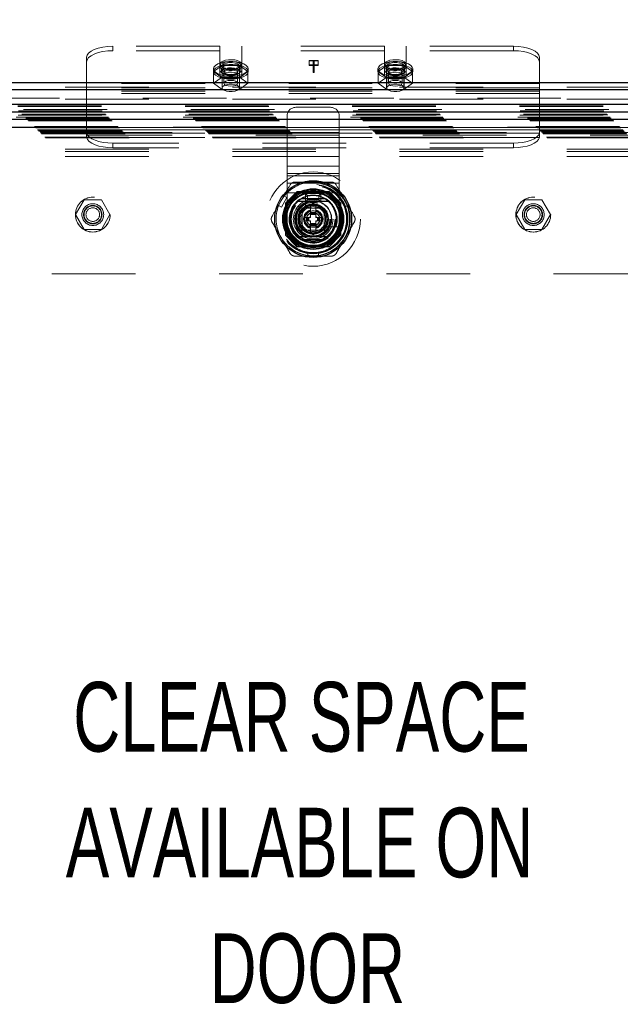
# Model space of a CAD drawing. Header units: inches. Extents: x 0.2 to 10.8, y 0.2 to 8.2.
# Tile 53 of 98: x 3.337 to 4.055, y 4.015 to 5.193. Entities that reach past the tile are written whole.
import ezdxf

# ---------------------------------------------------------------- set-up
doc = ezdxf.new("R2010")
doc.units = ezdxf.units.IN
doc.header["$MEASUREMENT"] = 0
doc.linetypes.add('HIDDEN', pattern=[0.075, 0.05, -0.025])
doc.layers.add('DIMENSIONS', color=140, linetype='Continuous')
doc.layers.add('SLD-0', color=179, linetype='Continuous')
doc.styles.add('SLDTEXTSTYLE0', font='TXT', dxfattribs={"width": 0.7})
doc.dimstyles.new('SLDDIMSTYLE0', dxfattribs={"dimtxt": 0.084961, "dimasz": 0.13, "dimexe": 0, "dimexo": 0.0625, "dimgap": 0.02124, "dimtad": 0, "dimtih": 1, "dimtoh": 1, "dimlfac": 12, "dimrnd": 1e-09, "dimzin": 12, "dimdsep": 46, "dimtxsty": 'SLDTEXTSTYLE0', "dimsah": 1, "dimcen": 0.09, "dimadec": 0, "dimazin": 3, "dimtfac": 1, "dimtofl": 0, "dimtmove": 0, "dimatfit": 3, "dimfxl": 0, "dimfrac": 2, "dimtolj": 1, "dimtzin": 12, "dimarcsym": 0})

# ---------------------------------------------------------------- blocks, each defined once
blk = doc.blocks.new('SW_NOTE_0')
at = {"layer": 'DIMENSIONS', "color": 0, "attachment_point": 2, "style": 'SLDTEXTSTYLE0'}
for s, insert, char_height in [('CLEAR SPACE', (0.3711, 0.1074), 0.083333), ('AVAILABLE ON', (0.3688, -0.0431), 0.083333), ('DOOR', (0.3781, -0.1935), 0.08333)]:
    blk.add_mtext(s, dxfattribs=dict(at, insert=insert, char_height=char_height))
blk = doc.blocks.new('_D')
at = {"layer": 'DIMENSIONS'}
for p, q in [((2.9304, 4.8851), (2.9304, 5.9403)), ((4.4449, 4.8851), (4.4449, 5.9403)), ((2.9304, 5.8153), (3.4413, 5.8153)), ((3.5565, 5.8153), (3.5279, 5.8153)), ((3.5279, 5.8153), (3.5279, 5.6803)), ((3.8796, 5.8153), (3.9081, 5.8153)), ((3.9081, 5.8153), (3.9081, 5.6803)), ((4.4449, 5.8153), (3.9947, 5.8153)), ((3.5279, 5.6803), (3.5565, 5.6803)), ((3.9081, 5.6803), (3.8796, 5.6803))]:
    blk.add_line(p, q, dxfattribs=at)
for points in [[(2.9304, 5.8153), (3.0604, 5.7953), (3.0604, 5.8353)], [(4.4449, 5.8153), (4.3149, 5.8353), (4.3149, 5.7953)]]:
    blk.add_solid(points, dxfattribs=at)
at = {"layer": 'DIMENSIONS', "char_height": 0.08333, "attachment_point": 1, "style": 'SLDTEXTSTYLE0'}
for s, insert in [('18.17', (3.5565, 5.9417)), ('461.6', (3.5565, 5.7877))]:
    blk.add_mtext(s, dxfattribs=dict(at, insert=insert))

msp = doc.modelspace()

# ---------------------------------------------------------------- linework, layer by layer
at = {"layer": 'SLD-0', "linetype": 'HIDDEN', "lineweight": 18}
for p, q in [((3.5762309, 5.1613056), (3.4480851, 5.1613056)), ((3.4480851, 5.1558678), (3.4480851, 5.1613056)), ((3.5762309, 5.1326908), (3.5762309, 5.1613056)), ((3.6022726, 5.1326908), (3.6022726, 5.1613056)), ((3.7730642, 5.1613056), (3.6022726, 5.1613056)), ((3.7730642, 5.1326908), (3.7730642, 5.1613056)), ((3.7991059, 5.1326908), (3.7991059, 5.1613056)), ((3.9272517, 5.1613056), (3.7991059, 5.1613056)), ((3.9272517, 5.1613056), (3.9272517, 5.1558678)), ((3.5762309, 5.1558678), (3.4480851, 5.1558678)), ((3.7730642, 5.1558678), (3.6022726, 5.1558678)), ((3.9272517, 5.1558678), (3.7991059, 5.1558678)), ((3.4168351, 5.1168603), (3.4168351, 5.1480988)), ((3.5790038, 5.1384056), (3.5687558, 5.1309042)), ((3.5788351, 5.1373805), (3.5788351, 5.1114186)), ((3.5994997, 5.1384056), (3.5790038, 5.1384056)), ((3.5790038, 5.1384056), (3.5790038, 5.1244334)), ((3.6097477, 5.1309042), (3.5994997, 5.1384056)), ((3.5994997, 5.1384056), (3.5994997, 5.1244334)), ((3.5996684, 5.1114186), (3.5996684, 5.1373805)), ((3.6830266, 5.1442954), (3.6937409, 5.1442954)), ((3.6830266, 5.1436563), (3.6830266, 5.1442954)), ((3.6875954, 5.1436563), (3.6830266, 5.1436563)), ((3.6830266, 5.1436563), (3.6830266, 5.1382184)), ((3.6937409, 5.1388575), (3.6830266, 5.1388575)), ((3.6830266, 5.1382184), (3.6875954, 5.1382184)), ((3.6875954, 5.1354908), (3.6875954, 5.1436563)), ((3.6890755, 5.1436563), (3.6890755, 5.1354908)), ((3.6937409, 5.1436563), (3.6890755, 5.1436563)), ((3.6890755, 5.1382184), (3.6937409, 5.1382184)), ((3.6937409, 5.1442954), (3.6937409, 5.1436563)), ((3.6937409, 5.1436563), (3.6937409, 5.1382184)), ((3.7758371, 5.1384056), (3.7655891, 5.1309042)), ((3.7756684, 5.1373805), (3.7756684, 5.1114186)), ((3.796333, 5.1384056), (3.7758371, 5.1384056)), ((3.7758371, 5.1384056), (3.7758371, 5.1244334)), ((3.806581, 5.1309042), (3.796333, 5.1384056)), ((3.796333, 5.1384056), (3.796333, 5.1244334)), ((3.7965017, 5.1114186), (3.7965017, 5.1373805)), ((3.9585017, 5.1168603), (3.9585017, 5.1480988)), ((3.5684184, 5.1343028), (3.5684184, 5.1309042)), ((3.5687558, 5.1309042), (3.5687558, 5.1169319)), ((3.5687558, 5.1309042), (3.5790038, 5.1234027)), ((3.5762309, 5.1326908), (3.5762309, 5.127253)), ((3.5782101, 5.1343028), (3.5782101, 5.1309042)), ((3.5810892, 5.1309042), (3.5810892, 5.1169319)), ((3.5974142, 5.1169319), (3.5974142, 5.1309042)), ((3.5994997, 5.1234027), (3.6097477, 5.1309042)), ((3.6002934, 5.1309042), (3.6002934, 5.1343028)), ((3.6022726, 5.1326908), (3.6022726, 5.127253)), ((3.6097477, 5.1309042), (3.6097477, 5.1169319)), ((3.6100851, 5.1309042), (3.6100851, 5.1343028)), ((3.6890755, 5.1354908), (3.6875954, 5.1354908)), ((3.6875954, 5.1354908), (3.6875954, 5.130053)), ((3.6875954, 5.130053), (3.6890755, 5.130053)), ((3.6890755, 5.1354908), (3.6890755, 5.130053)), ((3.7652517, 5.1343028), (3.7652517, 5.1309042)), ((3.7655891, 5.1309042), (3.7655891, 5.1169319)), ((3.7655891, 5.1309042), (3.7758371, 5.1234027)), ((3.7730642, 5.1326908), (3.7730642, 5.127253)), ((3.7750434, 5.1343028), (3.7750434, 5.1309042)), ((3.7779226, 5.1309042), (3.7779226, 5.1169319)), ((3.7942476, 5.1169319), (3.7942476, 5.1309042)), ((3.796333, 5.1234027), (3.806581, 5.1309042)), ((3.7971267, 5.1309042), (3.7971267, 5.1343028)), ((3.7991059, 5.1326908), (3.7991059, 5.127253)), ((3.806581, 5.1309042), (3.806581, 5.1169319)), ((3.8069184, 5.1309042), (3.8069184, 5.1343028)), ((3.9585017, 5.1168603), (3.4168351, 5.1168603)), ((3.4168351, 5.1048999), (3.4168351, 5.1168603)), ((3.5790038, 5.1244334), (3.5687558, 5.1169319)), ((3.5687558, 5.1169319), (3.5790038, 5.1094305)), ((3.5994997, 5.1244334), (3.5790038, 5.1244334)), ((3.5790038, 5.1234027), (3.5790038, 5.1094305)), ((3.5790038, 5.1234027), (3.5994997, 5.1234027)), ((3.6097477, 5.1169319), (3.5994997, 5.1244334)), ((3.5994997, 5.1234027), (3.5994997, 5.1094305)), ((3.5994997, 5.1094305), (3.6097477, 5.1169319)), ((3.7758371, 5.1244334), (3.7655891, 5.1169319)), ((3.7655891, 5.1169319), (3.7758371, 5.1094305)), ((3.796333, 5.1244334), (3.7758371, 5.1244334)), ((3.7758371, 5.1234027), (3.7758371, 5.1094305)), ((3.7758371, 5.1234027), (3.796333, 5.1234027)), ((3.806581, 5.1169319), (3.796333, 5.1244334)), ((3.796333, 5.1234027), (3.796333, 5.1094305)), ((3.796333, 5.1094305), (3.806581, 5.1169319)), ((3.9585017, 5.1048999), (3.9585017, 5.1168603)), ((2.7911684, 5.1123057), (4.5841684, 5.1123057)), ((2.7911684, 5.1095868), (4.5841684, 5.1095868)), ((3.9585017, 5.1114224), (3.4168351, 5.1114224)), ((3.9585017, 5.1074356), (3.4168351, 5.1074356)), ((3.9585017, 5.1048999), (3.4168351, 5.1048999)), ((3.4168351, 5.0613972), (3.4168351, 5.1048999)), ((3.5790038, 5.1094305), (3.5994997, 5.1094305)), ((3.7758371, 5.1094305), (3.796333, 5.1094305)), ((3.9585017, 5.0613972), (3.9585017, 5.1048999)), ((2.734496, 5.0901425), (4.6408002, 5.0901425)), ((4.5841684, 5.0990783), (2.7911684, 5.0990783)), ((2.7911684, 5.0981456), (4.5841684, 5.0981456)), ((4.6414938, 5.0856845), (2.7338024, 5.0856845)), ((2.7346029, 5.0890093), (4.6406933, 5.0890093)), ((2.7354953, 5.0839406), (4.6398008, 5.0839406)), ((4.638817, 5.0829511), (2.7364641, 5.0829511)), ((2.739245, 5.0801909), (4.6360511, 5.0801909)), ((2.740059, 5.0793769), (4.6352372, 5.0793769)), ((2.7402087, 5.0792273), (4.6350875, 5.0792273)), ((4.6348559, 5.0789998), (2.7404524, 5.0789998)), ((3.7086159, 5.0882), (3.6669492, 5.0882)), ((2.7428093, 5.0766239), (4.6324916, 5.0766239)), ((4.6324093, 5.0766), (2.7428869, 5.0766)), ((2.7430424, 5.0763935), (4.6322537, 5.0763935)), ((2.7442285, 5.075225), (4.6310673, 5.075225)), ((2.7453614, 5.0740745), (4.6299347, 5.0740745)), ((4.6294641, 5.0736456), (2.745832, 5.0736456)), ((2.7466638, 5.0727722), (4.6286324, 5.0727722)), ((2.7473945, 5.0720414), (4.6279016, 5.0720414)), ((3.6565325, 5.0295207), (3.6565325, 5.0777833)), ((3.7190325, 5.0295207), (3.7190325, 5.0777833)), ((2.7542784, 5.0651575), (4.6210177, 5.0651575)), ((2.7551118, 5.0643242), (4.6201844, 5.0643242)), ((4.6201555, 5.0643301), (2.7551326, 5.0643301)), ((4.6199956, 5.0641651), (2.755279, 5.0641651)), ((2.7555284, 5.0639075), (4.6197677, 5.0639075)), ((2.7555284, 5.0639075), (4.6197677, 5.0639075)), ((2.7559451, 5.0634909), (4.6193511, 5.0634909)), ((2.7559472, 5.0634778), (4.6193594, 5.0634778)), ((2.7582368, 5.0611992), (4.6170594, 5.0611992)), ((2.7582368, 5.0611992), (4.6170594, 5.0611992)), ((2.7584777, 5.0609582), (4.6168184, 5.0609582)), ((2.7594069, 5.060029), (4.6158892, 5.060029)), ((2.7596951, 5.0597409), (4.6156011, 5.0597409)), ((2.7610446, 5.0583709), (4.6142722, 5.0583709)), ((2.7610859, 5.0583273), (4.6141998, 5.0583273)), ((2.7620249, 5.057411), (4.6132712, 5.057411)), ((2.762798, 5.056638), (4.6124982, 5.056638)), ((2.8191342, 5.06401), (4.5562176, 5.06401)), ((2.8191342, 5.05801), (4.5562176, 5.05801)), ((2.8191342, 5.05501), (4.5562176, 5.05501)), ((2.8191342, 5.05501), (4.5562176, 5.05501)), ((3.9585017, 5.0639329), (3.4168351, 5.0639329)), ((3.9585017, 5.0613972), (3.4168351, 5.0613972)), ((3.4168351, 5.0598387), (3.4168351, 5.0613972)), ((3.4168351, 5.0534075), (3.4168351, 5.0598387)), ((3.9583948, 5.0574104), (3.416942, 5.0574104)), ((3.9585017, 5.0598387), (3.9585017, 5.0613972)), ((3.9585017, 5.0598387), (3.9585017, 5.0534075)), ((2.7668884, 5.0525475), (4.6084077, 5.0525475)), ((2.76759, 5.0518139), (4.6076887, 5.0518139)), ((3.9583948, 5.0519725), (3.416942, 5.0519725)), ((3.4480851, 5.0452953), (3.4480851, 5.0398575)), ((3.9272517, 5.0452953), (3.4480851, 5.0452953)), ((3.9272517, 5.0398575), (3.9272517, 5.0452953)), ((2.7911684, 5.0383313), (4.5841684, 5.0383313)), ((2.7911684, 5.0383313), (4.5841684, 5.0383313)), ((2.7911684, 5.0353313), (4.5841684, 5.0353313)), ((3.9272517, 5.0398575), (3.4480851, 5.0398575)), ((2.7911684, 5.0293313), (4.5841684, 5.0293313)), ((3.7190325, 5.0295207), (3.6565325, 5.0295207)), ((3.6565325, 5.0179325), (3.6565325, 5.0295207)), ((3.7190325, 5.0295207), (3.6565325, 5.0295207)), ((3.7190325, 5.0179325), (3.7190325, 5.0295207)), ((3.7190325, 5.0179325), (3.6565325, 5.0179325)), ((3.6565325, 5.0088764), (3.6565325, 5.0179325)), ((3.7190325, 5.0088764), (3.6565325, 5.0088764)), ((3.6565325, 4.9857), (3.6565325, 5.0088764)), ((3.7190325, 5.0088764), (3.7190325, 5.0179325)), ((3.7190325, 4.9857), (3.7190325, 5.0088764)), ((3.7190325, 5.0063443), (3.6565325, 5.0063443)), ((3.7190325, 4.9972882), (3.6565325, 4.9972882)), ((3.6683845, 4.98726), (3.6546759, 4.9735514)), ((3.7190325, 4.9857), (3.6565325, 4.9857)), ((3.6565325, 4.95445), (3.6565325, 4.9857)), ((3.7190325, 4.9857), (3.6565325, 4.9857)), ((3.6685345, 4.98741), (3.6683845, 4.98726)), ((3.706884, 4.98726), (3.6683845, 4.98726)), ((3.7070339, 4.98741), (3.6685345, 4.98741)), ((3.7028189, 4.98726), (3.6727495, 4.98726)), ((3.6786159, 4.975075), (3.6786159, 4.985075)), ((3.6811159, 4.982575), (3.6786159, 4.985075)), ((3.6786159, 4.985075), (3.6969492, 4.985075)), ((3.6944492, 4.982575), (3.6969492, 4.985075)), ((3.6969492, 4.985075), (3.6969492, 4.975075)), ((3.7205926, 4.9735514), (3.706884, 4.98726)), ((3.7207425, 4.9737014), (3.7070339, 4.98741)), ((3.7190325, 4.95445), (3.7190325, 4.9857)), ((3.4139418, 4.9775517), (3.4036939, 4.9598017)), ((3.4344378, 4.9775517), (3.4139418, 4.9775517)), ((3.4446857, 4.9598017), (3.4344378, 4.9775517)), ((3.6527076, 4.9822799), (3.6461459, 4.9709147)), ((3.6498388, 4.9687827), (3.6564004, 4.9801478)), ((3.6564004, 4.9801478), (3.6527076, 4.9822799)), ((3.6546759, 4.9735514), (3.6546759, 4.935052)), ((3.6548258, 4.9737014), (3.6548258, 4.9352019)), ((3.67138, 4.9639226), (3.6877842, 4.9733936)), ((3.6785978, 4.9816495), (3.6785978, 4.9680424)), ((3.6811159, 4.977575), (3.6786159, 4.975075)), ((3.6969492, 4.975075), (3.6786159, 4.975075)), ((3.6811159, 4.977575), (3.6811159, 4.982575)), ((3.6811159, 4.982575), (3.6944492, 4.982575)), ((3.6944492, 4.977575), (3.6811159, 4.977575)), ((3.6877842, 4.9733936), (3.7041884, 4.9639226)), ((3.6944492, 4.982575), (3.6944492, 4.977575)), ((3.6944492, 4.977575), (3.6969492, 4.975075)), ((3.7228608, 4.9822799), (3.7191679, 4.9801478)), ((3.7191679, 4.9801478), (3.7257296, 4.9687827)), ((3.7205926, 4.935052), (3.7205926, 4.9735514)), ((3.7207425, 4.9352019), (3.7207425, 4.9737014)), ((3.7228608, 4.9822799), (3.7294224, 4.9709147)), ((3.9408584, 4.9775517), (3.9306104, 4.9598017)), ((3.9613543, 4.9775517), (3.9408584, 4.9775517)), ((3.9716023, 4.9598017), (3.9613543, 4.9775517)), ((3.6498388, 4.9687827), (3.6461459, 4.9709147)), ((3.6549758, 4.9694863), (3.6549758, 4.9394169)), ((3.67138, 4.9449807), (3.67138, 4.9639226)), ((3.7009075, 4.967575), (3.6746575, 4.967575)), ((3.6746575, 4.967575), (3.6746575, 4.941325)), ((3.6746608, 4.9640183), (3.6746608, 4.944885)), ((3.6973508, 4.967575), (3.6782176, 4.967575)), ((3.6845033, 4.9714994), (3.6843481, 4.9714098)), ((3.6845033, 4.9714994), (3.6845033, 4.9624897)), ((3.6845033, 4.9624897), (3.691065, 4.9624897)), ((3.6845033, 4.9624897), (3.6845033, 4.9618335)), ((3.6845033, 4.9618335), (3.691065, 4.9618335)), ((3.6845033, 4.9618335), (3.6845033, 4.9615452)), ((3.6845033, 4.9615452), (3.6845033, 4.9604814)), ((3.6845033, 4.9615452), (3.691065, 4.9615452)), ((3.6845033, 4.9604814), (3.6845033, 4.9597854)), ((3.6845033, 4.9604814), (3.691065, 4.9604814)), ((3.691065, 4.9714994), (3.691065, 4.9624897)), ((3.6912202, 4.9714098), (3.691065, 4.9714994)), ((3.691065, 4.9624897), (3.691065, 4.9618335)), ((3.691065, 4.9618335), (3.691065, 4.9615452)), ((3.691065, 4.9615452), (3.691065, 4.9604814)), ((3.691065, 4.9604814), (3.691065, 4.9597854)), ((3.7009075, 4.941325), (3.7009075, 4.967575)), ((3.7009075, 4.944885), (3.7009075, 4.9640183)), ((3.7041884, 4.9639226), (3.7041884, 4.9449807)), ((3.7205926, 4.9394169), (3.7205926, 4.9694863)), ((3.7294224, 4.9709147), (3.7257296, 4.9687827)), ((3.4036939, 4.9598017), (3.4139418, 4.9420517)), ((3.4344378, 4.9420517), (3.4446857, 4.9598017)), ((3.6779417, 4.9524831), (3.6779417, 4.9564201)), ((3.6779417, 4.9564201), (3.6797461, 4.9564201)), ((3.6779417, 4.9524831), (3.6797461, 4.9524831)), ((3.6797461, 4.9524831), (3.6797461, 4.9564201)), ((3.6797461, 4.9564201), (3.6804023, 4.9564201)), ((3.6797461, 4.9524831), (3.6804023, 4.9524831)), ((3.6804023, 4.9524831), (3.6804023, 4.9564201)), ((3.6804023, 4.9564201), (3.6806906, 4.9564201)), ((3.6804023, 4.9524831), (3.6806906, 4.9524831)), ((3.6806906, 4.9564201), (3.6817544, 4.9564201)), ((3.6806906, 4.9524831), (3.6806906, 4.9564201)), ((3.6806906, 4.9524831), (3.6817544, 4.9524831)), ((3.6817544, 4.9564201), (3.6824504, 4.9564201)), ((3.6817544, 4.9524831), (3.6817544, 4.9564201)), ((3.6817544, 4.9524831), (3.6824504, 4.9524831)), ((3.6824504, 4.9524831), (3.6824504, 4.9564201)), ((3.6824504, 4.9564201), (3.6845033, 4.9564201)), ((3.6824504, 4.9524831), (3.6845033, 4.9524831)), ((3.6845033, 4.9597854), (3.6845033, 4.9564201)), ((3.6845033, 4.9597854), (3.691065, 4.9597854)), ((3.6845033, 4.9524831), (3.6845033, 4.9491179)), ((3.6845033, 4.9491179), (3.6845033, 4.9484219)), ((3.6845033, 4.9491179), (3.691065, 4.9491179)), ((3.691065, 4.9597854), (3.691065, 4.9564201)), ((3.691065, 4.9564201), (3.693118, 4.9564201)), ((3.691065, 4.9524831), (3.693118, 4.9524831)), ((3.691065, 4.9524831), (3.691065, 4.9491179)), ((3.691065, 4.9491179), (3.691065, 4.9484219)), ((3.693118, 4.9564201), (3.6938139, 4.9564201)), ((3.693118, 4.9524831), (3.693118, 4.9564201)), ((3.693118, 4.9524831), (3.6938139, 4.9524831)), ((3.6938139, 4.9564201), (3.6948778, 4.9564201)), ((3.6938139, 4.9524831), (3.6938139, 4.9564201)), ((3.6938139, 4.9524831), (3.6948778, 4.9524831)), ((3.6948778, 4.9524831), (3.6948778, 4.9564201)), ((3.6948778, 4.9564201), (3.6951661, 4.9564201)), ((3.6948778, 4.9524831), (3.6951661, 4.9524831)), ((3.6951661, 4.9524831), (3.6951661, 4.9564201)), ((3.6951661, 4.9564201), (3.6958222, 4.9564201)), ((3.6951661, 4.9524831), (3.6958222, 4.9524831)), ((3.6958222, 4.9524831), (3.6958222, 4.9564201)), ((3.6958222, 4.9564201), (3.6976267, 4.9564201)), ((3.6958222, 4.9524831), (3.6976267, 4.9524831)), ((3.6976267, 4.9524831), (3.6976267, 4.9564201)), ((3.9306104, 4.9598017), (3.9408584, 4.9420517)), ((3.9613543, 4.9420517), (3.9716023, 4.9598017)), ((3.4139418, 4.9420517), (3.4344378, 4.9420517)), ((3.6877842, 4.9355097), (3.67138, 4.9449807)), ((3.6746575, 4.941325), (3.7009075, 4.941325)), ((3.6782176, 4.9413283), (3.6973508, 4.9413283)), ((3.6845033, 4.9484219), (3.691065, 4.9484219)), ((3.6845033, 4.9484219), (3.6845033, 4.947358)), ((3.6845033, 4.947358), (3.691065, 4.947358)), ((3.6845033, 4.947358), (3.6845033, 4.9470697)), ((3.6845033, 4.9470697), (3.691065, 4.9470697)), ((3.6845033, 4.9470697), (3.6845033, 4.9464136)), ((3.6845033, 4.9464136), (3.691065, 4.9464136)), ((3.6845033, 4.9464136), (3.6845033, 4.9374039)), ((3.7041884, 4.9449807), (3.6877842, 4.9355097)), ((3.691065, 4.9484219), (3.691065, 4.947358)), ((3.691065, 4.947358), (3.691065, 4.9470697)), ((3.691065, 4.9470697), (3.691065, 4.9464136)), ((3.691065, 4.9464136), (3.691065, 4.9374039)), ((3.7013749, 4.9452653), (3.714982, 4.9452653)), ((3.9408584, 4.9420517), (3.9613543, 4.9420517)), ((3.6546759, 4.935052), (3.6683845, 4.9213434)), ((3.6548258, 4.9352019), (3.6685345, 4.9214933)), ((3.706884, 4.9213434), (3.7205926, 4.935052)), ((3.7205926, 4.935052), (3.7207425, 4.9352019)), ((3.6683845, 4.9213434), (3.706884, 4.9213434)), ((3.6685345, 4.9214933), (3.7070339, 4.9214933)), ((3.6727495, 4.9216432), (3.7028189, 4.9216432)), ((3.6812225, 4.9101603), (3.6812225, 4.9144244)), ((3.6943459, 4.9144244), (3.6812225, 4.9144244)), ((3.6943459, 4.9101603), (3.6943459, 4.9144244)), ((3.6943459, 4.9101603), (3.6812225, 4.9101603)), ((2.9753842, 4.88901), (4.3999676, 4.88901))]:
    msp.add_line(p, q, dxfattribs=at)
at = {"layer": 'SLD-0', "linetype": 'Continuous', "lineweight": 25}
for p, q in [((2.7911684, 5.1177436), (4.5841684, 5.1177436)), ((2.7911684, 5.1095868), (4.5841684, 5.1095868)), ((4.6414938, 5.0915934), (2.7338024, 5.0915934)), ((4.6324093, 5.0825088), (2.7428869, 5.0825088)), ((4.6294641, 5.0736456), (2.745832, 5.0736456)), ((3.6740962, 4.9790579), (3.7014722, 4.9790579)), ((3.6740962, 4.9298453), (3.7014722, 4.9298453))]:
    msp.add_line(p, q, dxfattribs=at)
at = {"layer": 'SLD-0', "linetype": 'HIDDEN', "lineweight": 18, "flags": 128}
for points in [[(3.4480851, 5.1613056), (3.4419885, 5.1610518), (3.4361262, 5.1603003), (3.4307235, 5.1590799), (3.425988, 5.1574374), (3.4221017, 5.1554361), (3.4192138, 5.1531528), (3.4174355, 5.1506753), (3.4168351, 5.1480988)], [(3.9585017, 5.1480988), (3.9579013, 5.1506753), (3.956123, 5.1531528), (3.9532352, 5.1554361), (3.9493488, 5.1574374), (3.9446133, 5.1590799), (3.9392106, 5.1603003), (3.9333483, 5.1610518), (3.9272517, 5.1613056)], [(3.4168351, 5.1426609), (3.4174355, 5.1452375), (3.4192138, 5.147715), (3.4221017, 5.1499983), (3.425988, 5.1519996), (3.4307235, 5.153642), (3.4361262, 5.1548625), (3.4419885, 5.155614), (3.4480851, 5.1558678)], [(3.9272517, 5.1558678), (3.9333483, 5.155614), (3.9392106, 5.1548625), (3.9446133, 5.153642), (3.9493488, 5.1519996), (3.9532352, 5.1499983), (3.956123, 5.147715), (3.9579013, 5.1452375), (3.9585017, 5.1426609)], [(3.5684184, 5.1343028), (3.5690238, 5.1364099), (3.5708047, 5.1383945), (3.5736578, 5.1401413), (3.5774171, 5.1415488), (3.5818641, 5.1425352), (3.5867406, 5.1430432), (3.5917629, 5.1430432), (3.5966394, 5.1425352), (3.6010864, 5.1415488), (3.6048457, 5.1401413), (3.6076987, 5.1383945), (3.6094797, 5.1364099), (3.6100851, 5.1343028), (3.6094797, 5.1321958), (3.6076987, 5.1302112), (3.6048457, 5.1284643), (3.6010864, 5.1270568), (3.5966394, 5.1260704), (3.5917629, 5.1255625), (3.5867406, 5.1255625), (3.5818641, 5.1260704), (3.5774171, 5.1270568), (3.5736578, 5.1284643), (3.5708047, 5.1302112), (3.5690238, 5.1321958), (3.5684184, 5.1343028)], [(3.5684184, 5.1309042), (3.5690238, 5.1330112), (3.5708047, 5.1349959), (3.5736578, 5.1367427), (3.5774171, 5.1381502), (3.5818641, 5.1391366), (3.5867406, 5.1396445), (3.5917629, 5.1396445), (3.5966394, 5.1391366), (3.6010864, 5.1381502), (3.6048457, 5.1367427), (3.6076987, 5.1349959), (3.6094797, 5.1330112), (3.6100851, 5.1309042), (3.6094797, 5.1287971), (3.6076987, 5.1268125), (3.6048457, 5.1250657), (3.6010864, 5.1236582), (3.5966394, 5.1226718), (3.5917629, 5.1221638), (3.5867406, 5.1221638), (3.5818641, 5.1226718), (3.5774171, 5.1236582), (3.5736578, 5.1250657), (3.5708047, 5.1268125), (3.5690238, 5.1287971), (3.5684184, 5.1309042)], [(3.6022726, 5.1397407), (3.6016941, 5.1413627), (3.6000101, 5.1428405), (3.5973701, 5.144043), (3.5940088, 5.1448631), (3.5902248, 5.1452281), (3.5863543, 5.1451055), (3.5827413, 5.1445063), (3.5797068, 5.1434836), (3.5775204, 5.1421283), (3.5763763, 5.1405608), (3.5763763, 5.1389205), (3.5775204, 5.1373531), (3.5797068, 5.1359978), (3.5827413, 5.1349751), (3.5863543, 5.1343758), (3.5902248, 5.1342532), (3.5940088, 5.1346182), (3.5973701, 5.1354384), (3.6000101, 5.1366408), (3.6016941, 5.1381187), (3.6022726, 5.1397407)], [(3.6022726, 5.1373805), (3.6016941, 5.1390025), (3.6000101, 5.1404804), (3.5973701, 5.1416828), (3.5940088, 5.1425029), (3.5902248, 5.142868), (3.5863543, 5.1427454), (3.5827413, 5.1421461), (3.5797068, 5.1411234), (3.5775204, 5.1397681), (3.5763763, 5.1382007), (3.5763763, 5.1365603), (3.5775204, 5.1349929), (3.5797068, 5.1336376), (3.5827413, 5.1326149), (3.5863543, 5.1320156), (3.5902248, 5.131893), (3.5940088, 5.132258), (3.5973701, 5.1330782), (3.6000101, 5.1342806), (3.6016941, 5.1357585), (3.6022726, 5.1373805)], [(3.5782101, 5.1343028), (3.5788084, 5.135818), (3.5805383, 5.137169), (3.5832125, 5.1382094), (3.5865412, 5.1388264), (3.5901636, 5.1389533), (3.5936871, 5.1385762), (3.5967301, 5.137736), (3.5989626, 5.1365238), (3.6001428, 5.1350709), (3.6001428, 5.1335348), (3.5989626, 5.1320819), (3.5967301, 5.1308696), (3.5936871, 5.1300295), (3.5901636, 5.1296524), (3.5865412, 5.1297792), (3.5832125, 5.1303963), (3.5805383, 5.1314367), (3.5788084, 5.1327876), (3.5782101, 5.1343028)], [(3.5996684, 5.1373805), (3.5990402, 5.1388862), (3.5972314, 5.1402102), (3.5944601, 5.141193), (3.5910606, 5.1417159), (3.5874429, 5.1417159), (3.5840434, 5.141193), (3.5812721, 5.1402102), (3.5794633, 5.1388862), (3.5788351, 5.1373805), (3.5794633, 5.1358748), (3.5812721, 5.1345508), (3.5840434, 5.133568), (3.5874429, 5.1330451), (3.5910606, 5.1330451), (3.5944601, 5.133568), (3.5972314, 5.1345508), (3.5990402, 5.1358748), (3.5996684, 5.1373805)], [(3.7652517, 5.1343028), (3.7658571, 5.1364099), (3.7676381, 5.1383945), (3.7704911, 5.1401413), (3.7742504, 5.1415488), (3.7786975, 5.1425352), (3.7835739, 5.1430432), (3.7885963, 5.1430432), (3.7934727, 5.1425352), (3.7979198, 5.1415488), (3.8016791, 5.1401413), (3.8045321, 5.1383945), (3.806313, 5.1364099), (3.8069184, 5.1343028), (3.806313, 5.1321958), (3.8045321, 5.1302112), (3.8016791, 5.1284643), (3.7979198, 5.1270568), (3.7934727, 5.1260704), (3.7885963, 5.1255625), (3.7835739, 5.1255625), (3.7786975, 5.1260704), (3.7742504, 5.1270568), (3.7704911, 5.1284643), (3.7676381, 5.1302112), (3.7658571, 5.1321958), (3.7652517, 5.1343028)], [(3.7652517, 5.1309042), (3.7658571, 5.1330112), (3.7676381, 5.1349959), (3.7704911, 5.1367427), (3.7742504, 5.1381502), (3.7786975, 5.1391366), (3.7835739, 5.1396445), (3.7885963, 5.1396445), (3.7934727, 5.1391366), (3.7979198, 5.1381502), (3.8016791, 5.1367427), (3.8045321, 5.1349959), (3.806313, 5.1330112), (3.8069184, 5.1309042), (3.806313, 5.1287971), (3.8045321, 5.1268125), (3.8016791, 5.1250657), (3.7979198, 5.1236582), (3.7934727, 5.1226718), (3.7885963, 5.1221638), (3.7835739, 5.1221638), (3.7786975, 5.1226718), (3.7742504, 5.1236582), (3.7704911, 5.1250657), (3.7676381, 5.1268125), (3.7658571, 5.1287971), (3.7652517, 5.1309042)], [(3.7991059, 5.1397407), (3.7985274, 5.1413627), (3.7968434, 5.1428405), (3.7942034, 5.144043), (3.7908421, 5.1448631), (3.7870581, 5.1452281), (3.7831877, 5.1451055), (3.7795747, 5.1445063), (3.7765401, 5.1434836), (3.7743537, 5.1421283), (3.7732097, 5.1405608), (3.7732097, 5.1389205), (3.7743537, 5.1373531), (3.7765401, 5.1359978), (3.7795747, 5.1349751), (3.7831877, 5.1343758), (3.7870581, 5.1342532), (3.7908421, 5.1346182), (3.7942034, 5.1354384), (3.7968434, 5.1366408), (3.7985274, 5.1381187), (3.7991059, 5.1397407)], [(3.7991059, 5.1373805), (3.7985274, 5.1390025), (3.7968434, 5.1404804), (3.7942034, 5.1416828), (3.7908421, 5.1425029), (3.7870581, 5.142868), (3.7831877, 5.1427454), (3.7795747, 5.1421461), (3.7765401, 5.1411234), (3.7743537, 5.1397681), (3.7732097, 5.1382007), (3.7732097, 5.1365603), (3.7743537, 5.1349929), (3.7765401, 5.1336376), (3.7795747, 5.1326149), (3.7831877, 5.1320156), (3.7870581, 5.131893), (3.7908421, 5.132258), (3.7942034, 5.1330782), (3.7968434, 5.1342806), (3.7985274, 5.1357585), (3.7991059, 5.1373805)], [(3.7750434, 5.1343028), (3.7756417, 5.135818), (3.7773717, 5.137169), (3.7800459, 5.1382094), (3.7833745, 5.1388264), (3.7869969, 5.1389533), (3.7905205, 5.1385762), (3.7935634, 5.137736), (3.7957959, 5.1365238), (3.7969762, 5.1350709), (3.7969762, 5.1335348), (3.7957959, 5.1320819), (3.7935634, 5.1308696), (3.7905205, 5.1300295), (3.7869969, 5.1296524), (3.7833745, 5.1297792), (3.7800459, 5.1303963), (3.7773717, 5.1314367), (3.7756417, 5.1327876), (3.7750434, 5.1343028)], [(3.7965017, 5.1373805), (3.7958735, 5.1388862), (3.7940647, 5.1402102), (3.7912934, 5.141193), (3.7878939, 5.1417159), (3.7842762, 5.1417159), (3.7808767, 5.141193), (3.7781055, 5.1402102), (3.7762966, 5.1388862), (3.7756684, 5.1373805), (3.7762966, 5.1358748), (3.7781055, 5.1345508), (3.7808767, 5.133568), (3.7842762, 5.1330451), (3.7878939, 5.1330451), (3.7912934, 5.133568), (3.7940647, 5.1345508), (3.7958735, 5.1358748), (3.7965017, 5.1373805)], [(3.6022726, 5.1326908), (3.6016353, 5.1309904), (3.5997858, 5.1294563), (3.5969052, 5.1282389), (3.5932754, 5.1274573), (3.5892517, 5.127188), (3.5852281, 5.1274573), (3.5815983, 5.1282389), (3.5787177, 5.1294563), (3.5768682, 5.1309904), (3.5762309, 5.1326908)], [(3.6022726, 5.127253), (3.6016353, 5.1255525), (3.5997858, 5.1240185), (3.5969052, 5.1228011), (3.5932754, 5.1220195), (3.5892517, 5.1217501), (3.5852281, 5.1220195), (3.5815983, 5.1228011), (3.5787177, 5.1240185), (3.5768682, 5.1255525), (3.5762309, 5.127253)], [(3.5782101, 5.1309042), (3.5788084, 5.1324194), (3.5805383, 5.1337703), (3.5832125, 5.1348107), (3.5865412, 5.1354278), (3.5901636, 5.1355546), (3.5936871, 5.1351775), (3.5967301, 5.1343374), (3.5989626, 5.1331251), (3.6001428, 5.1316722), (3.6001428, 5.1301361), (3.5989626, 5.1286832), (3.5967301, 5.127471), (3.5936871, 5.1266308), (3.5901636, 5.1262537), (3.5865412, 5.1263806), (3.5832125, 5.1269976), (3.5805383, 5.128038), (3.5788084, 5.129389), (3.5782101, 5.1309042)], [(3.593333, 5.1338916), (3.5903172, 5.1343243), (3.5871391, 5.1342363), (3.5842827, 5.1336409), (3.5821828, 5.132629), (3.5811591, 5.1313544), (3.5813674, 5.1300113), (3.582776, 5.1288042), (3.5851705, 5.1279167), (3.5881863, 5.1274841), (3.5913644, 5.1275721), (3.5942208, 5.1281674), (3.5963207, 5.1291794), (3.5973444, 5.1304539), (3.5971361, 5.131797), (3.5957275, 5.1330042), (3.593333, 5.1338916)], [(3.7991059, 5.1326908), (3.7984686, 5.1309904), (3.7966192, 5.1294563), (3.7937385, 5.1282389), (3.7901087, 5.1274573), (3.7860851, 5.127188), (3.7820614, 5.1274573), (3.7784316, 5.1282389), (3.775551, 5.1294563), (3.7737015, 5.1309904), (3.7730642, 5.1326908)], [(3.7730642, 5.127253), (3.7737015, 5.1255525), (3.775551, 5.1240185), (3.7784316, 5.1228011), (3.7820614, 5.1220195), (3.7860851, 5.1217501), (3.7901087, 5.1220195), (3.7937385, 5.1228011), (3.7966192, 5.1240185), (3.7984686, 5.1255525), (3.7991059, 5.127253)], [(3.7750434, 5.1309042), (3.7756417, 5.1324194), (3.7773717, 5.1337703), (3.7800459, 5.1348107), (3.7833745, 5.1354278), (3.7869969, 5.1355546), (3.7905205, 5.1351775), (3.7935634, 5.1343374), (3.7957959, 5.1331251), (3.7969762, 5.1316722), (3.7969762, 5.1301361), (3.7957959, 5.1286832), (3.7935634, 5.127471), (3.7905205, 5.1266308), (3.7869969, 5.1262537), (3.7833745, 5.1263806), (3.7800459, 5.1269976), (3.7773717, 5.128038), (3.7756417, 5.129389), (3.7750434, 5.1309042)], [(3.7901663, 5.1338916), (3.7871505, 5.1343243), (3.7839725, 5.1342363), (3.7811161, 5.1336409), (3.7790161, 5.132629), (3.7779924, 5.1313544), (3.7782007, 5.1300113), (3.7796093, 5.1288042), (3.7820038, 5.1279167), (3.7850197, 5.1274841), (3.7881977, 5.1275721), (3.7910541, 5.1281674), (3.793154, 5.1291794), (3.7941778, 5.1304539), (3.7939695, 5.131797), (3.7925608, 5.1330042), (3.7901663, 5.1338916)], [(3.5996684, 5.1114186), (3.5990402, 5.1129242), (3.5972314, 5.1142483), (3.5944601, 5.115231), (3.5910606, 5.1157539), (3.5874429, 5.1157539), (3.5840434, 5.115231), (3.5812721, 5.1142483), (3.5794633, 5.1129242), (3.5788351, 5.1114186), (3.5794633, 5.1099129), (3.5812721, 5.1085888), (3.5840434, 5.1076061), (3.5874429, 5.1070832), (3.5910606, 5.1070832), (3.5944601, 5.1076061), (3.5972314, 5.1085888), (3.5990402, 5.1099129), (3.5996684, 5.1114186)], [(3.5974142, 5.1169319), (3.5967929, 5.118252), (3.5950235, 5.1193712), (3.5923754, 5.120119), (3.5892517, 5.1203815), (3.5861281, 5.120119), (3.58348, 5.1193712), (3.5817106, 5.118252), (3.5810892, 5.1169319), (3.5817106, 5.1156118), (3.58348, 5.1144927), (3.5861281, 5.1137449), (3.5892517, 5.1134823), (3.5923754, 5.1137449), (3.5950235, 5.1144927), (3.5967929, 5.1156118), (3.5974142, 5.1169319)], [(3.7965017, 5.1114186), (3.7958735, 5.1129242), (3.7940647, 5.1142483), (3.7912934, 5.115231), (3.7878939, 5.1157539), (3.7842762, 5.1157539), (3.7808767, 5.115231), (3.7781055, 5.1142483), (3.7762966, 5.1129242), (3.7756684, 5.1114186), (3.7762966, 5.1099129), (3.7781055, 5.1085888), (3.7808767, 5.1076061), (3.7842762, 5.1070832), (3.7878939, 5.1070832), (3.7912934, 5.1076061), (3.7940647, 5.1085888), (3.7958735, 5.1099129), (3.7965017, 5.1114186)], [(3.7942476, 5.1169319), (3.7936262, 5.118252), (3.7918568, 5.1193712), (3.7892087, 5.120119), (3.7860851, 5.1203815), (3.7829614, 5.120119), (3.7803133, 5.1193712), (3.7785439, 5.118252), (3.7779226, 5.1169319), (3.7785439, 5.1156118), (3.7803133, 5.1144927), (3.7829614, 5.1137449), (3.7860851, 5.1134823), (3.7892087, 5.1137449), (3.7918568, 5.1144927), (3.7936262, 5.1156118), (3.7942476, 5.1169319)], [(3.416942, 5.0574104), (3.417957, 5.0549952), (3.4200113, 5.052701), (3.423034, 5.0506069), (3.426921, 5.0487852), (3.4315381, 5.0472987), (3.4367261, 5.0461987), (3.4423059, 5.0455231), (3.4480851, 5.0452953)], [(3.9272517, 5.0452953), (3.9330309, 5.0455231), (3.9386107, 5.0461987), (3.9437987, 5.0472987), (3.9484158, 5.0487852), (3.9523028, 5.0506069), (3.9553256, 5.052701), (3.9573799, 5.0549952), (3.9583948, 5.0574104)], [(3.4480851, 5.0398575), (3.4423059, 5.0400853), (3.4367261, 5.0407608), (3.4315381, 5.0418608), (3.426921, 5.0433473), (3.423034, 5.045169), (3.4200113, 5.0472631), (3.417957, 5.0495573), (3.416942, 5.0519725)], [(3.9583948, 5.0519725), (3.9573799, 5.0495573), (3.9553256, 5.0472631), (3.9523028, 5.045169), (3.9484158, 5.0433473), (3.9437987, 5.0418608), (3.9386107, 5.0407608), (3.9330309, 5.0400853), (3.9272517, 5.0398575)], [(3.6494267, 4.9765973), (3.6468643, 4.9714012), (3.6465692, 4.9706704)], [(3.6531309, 4.9820355), (3.6526455, 4.9814145), (3.6494267, 4.9765973)], [(3.7261416, 4.9765973), (3.7229229, 4.9814145), (3.7224375, 4.9820355)], [(3.7289992, 4.9706704), (3.728704, 4.9714012), (3.7261416, 4.9765973)], [(3.6812225, 4.910649), (3.682003, 4.9105392), (3.6877842, 4.9101603)], [(3.6877842, 4.9101603), (3.6935654, 4.9105392), (3.6943459, 4.910649)]]:
    msp.add_lwpolyline(points, dxfattribs=at)
at = {"layer": 'SLD-0', "linetype": 'HIDDEN', "lineweight": 18}
for centre, radius in [((3.6877842, 4.9544516), 0.0564167), ((3.6876759, 4.95426), 0.04375), ((3.6877842, 4.9544516), 0.0415329), ((3.6877842, 4.9544516), 0.0415026), ((3.6877842, 4.9544516), 0.0408935), ((3.6877842, 4.9544516), 0.0400262), ((3.6877842, 4.9544516), 0.0362533), ((3.6877842, 4.9544516), 0.0360892), ((3.6877842, 4.9544516), 0.0337927), ((3.6877842, 4.9544516), 0.0334252), ((3.6877842, 4.9544516), 0.0319882), ((3.4241898, 4.9598017), 0.0208333), ((3.4242176, 4.9598434), 0.0208333), ((3.4241898, 4.9598017), 0.0130208), ((3.6877842, 4.9544516), 0.0270669), ((3.6877842, 4.9544516), 0.0264108), ((3.6877842, 4.9544516), 0.0264108), ((3.6877842, 4.9544516), 0.0262467), ((3.6877842, 4.9544516), 0.0237861), ((3.6877842, 4.9544516), 0.0209974), ((3.6877842, 4.9544516), 0.0200131), ((3.9511064, 4.9598017), 0.0208333), ((3.9511342, 4.9598434), 0.0208333), ((3.9511064, 4.9598017), 0.0130208), ((3.4241898, 4.9598017), 0.0110417), ((3.4241898, 4.9598017), 0.0104167), ((3.4241898, 4.9598017), 0.0081625), ((3.6877842, 4.9544516), 0.0172244), ((3.6877842, 4.9544516), 0.0164042), ((3.6877842, 4.9544516), 0.0162402), ((3.6877842, 4.9544516), 0.0149278), ((3.6877842, 4.9544516), 0.0098425), ((3.6877842, 4.9544516), 0.0080659), ((3.6877842, 4.9544516), 0.0078297), ((3.9511064, 4.9598017), 0.0110417), ((3.9511064, 4.9598017), 0.0104167), ((3.9511064, 4.9598017), 0.0081625)]:
    msp.add_circle(centre, radius, dxfattribs=at)
at = {"layer": 'SLD-0', "linetype": 'Continuous', "lineweight": 25}
for radius in [0.0459318, 0.0362814, 0.0358174, 0.0344488, 0.0328084, 0.0321054, 0.0180446]:
    msp.add_circle((3.6877842, 4.9544516), radius, dxfattribs=at)
at = {"layer": 'SLD-0', "linetype": 'HIDDEN', "lineweight": 18}
for centre, radius, start, end in [((3.6669492, 5.0777833), 0.0104167, 90, 180), ((3.7086159, 5.0777833), 0.0104167, 0, 90), ((3.6877842, 4.9544516), 0.0442913, 90, 141.4803757), ((3.6877842, 4.9544516), 0.0442913, 38.5196243, 90), ((3.6877842, 4.9544516), 0.0287073, 108.6629249, 341.3370751), ((3.6877842, 4.9544516), 0.0221457, 100.98225, 257.5591528), ((3.6877842, 4.9544516), 0.0218176, 97.3528467, 265.552299), ((3.6877842, 4.9544516), 0.0287073, 341.3370751, 108.6629249), ((3.6877842, 4.9544516), 0.0218176, 0, 84.2412475), ((3.6877842, 4.9544516), 0.0221457, 0, 79.2593124), ((3.6877842, 4.9544516), 0.0442913, 158.5196243, 210), ((3.6877842, 4.9544516), 0.0173027, 138.5459072, 161.4540928), ((3.6877842, 4.9544516), 0.0114829, 106.6015496, 253.3984504), ((3.6877842, 4.9544516), 0.0108268, 107.6397014, 252.3602986), ((3.6877842, 4.9544516), 0.0173027, 100.9302482, 101.4540928), ((3.6877842, 4.9544516), 0.0173027, 78.5459072, 79.0697518), ((3.6877842, 4.9544516), 0.0114829, 286.6015496, 73.3984504), ((3.6877842, 4.9544516), 0.0108268, 287.6397014, 72.3602986), ((3.6877842, 4.9544516), 0.0173027, 18.5459072, 41.4540928), ((3.6877842, 4.9544516), 0.0442913, 330, 21.4803757), ((3.6877825, 4.95445), 0.03125, 180, 360), ((3.6877842, 4.9544516), 0.0173027, 198.5459072, 221.4540928), ((3.6877842, 4.9544516), 0.0045801, 135.7524991, 154.5451681), ((3.6877842, 4.9544516), 0.0045801, 205.4548319, 224.2475009), ((3.6877842, 4.9544516), 0.0045801, 25.4548319, 44.2475009), ((3.6877842, 4.9544516), 0.0045801, 315.7524991, 334.5451681), ((3.6877842, 4.9544516), 0.0218176, 279.0369276, 0), ((3.6877842, 4.9544516), 0.0221457, 281.9005369, 0), ((3.6877842, 4.9544516), 0.0173027, 318.5459072, 341.4540928), ((3.6877842, 4.9544516), 0.0173027, 258.5459072, 259.0697518), ((3.6877842, 4.9544516), 0.0173027, 280.9302482, 281.4540928), ((3.6877842, 4.9544516), 0.0442913, 210, 261.4803757), ((3.6877842, 4.9544516), 0.0442913, 278.5196243, 330)]:
    msp.add_arc(centre, radius, start, end, dxfattribs=at)
at = {"layer": 'SLD-0', "linetype": 'Continuous', "lineweight": 25}
for radius, start, end in [(0.0278871, 130.1191669, 229.8808331), (0.0281573, 60.9137041, 119.0862959), (0.0278871, 310.1191669, 49.8808331), (0.0281573, 240.9137041, 299.0862959)]:
    msp.add_arc((3.6877842, 4.9544516), radius, start, end, dxfattribs=at)
at = {"layer": 'SLD-0', "linetype": 'HIDDEN', "lineweight": 18}
for points, knots in [([(3.4168351, 5.0598387), (3.4168351, 5.0595777), (3.4168359, 5.0593257), (3.4168416, 5.0588392), (3.4168465, 5.0586059), (3.4168623, 5.0581842), (3.4168734, 5.0579898), (3.4169025, 5.0576592), (3.4169204, 5.0575208), (3.416942, 5.0574104)], [0, 0, 0, 0, 0.25, 0.25, 0.5, 0.5, 0.75, 0.75, 1, 1, 1, 1]), ([(3.9583948, 5.0574104), (3.9584165, 5.0575208), (3.9584344, 5.0576594), (3.9584635, 5.0579914), (3.9584746, 5.0581852), (3.9584904, 5.0586071), (3.9584953, 5.0588414), (3.9585009, 5.0593262), (3.9585017, 5.0595777), (3.9585017, 5.0598387)], [0, 0, 0, 0, 0.25, 0.25, 0.5, 0.5, 0.75, 0.75, 1, 1, 1, 1]), ([(3.6603184, 4.9954621), (3.6606059, 4.9959602), (3.6609524, 4.9964116), (3.6617616, 4.9972223), (3.6622232, 4.9975767), (3.6632122, 4.9981483), (3.663753, 4.9983722), (3.6648551, 4.9986673), (3.6654258, 4.998743), (3.6660009, 4.998743)], [0, 0, 0, 0, 0.25, 0.25, 0.5, 0.5, 0.75, 0.75, 1, 1, 1, 1]), ([(3.7095674, 4.998743), (3.7101425, 4.998743), (3.7107067, 4.9986686), (3.7118133, 4.9983732), (3.7123511, 4.9981506), (3.7133406, 4.9975799), (3.7138049, 4.9972236), (3.7146115, 4.9964167), (3.7149624, 4.9959602), (3.71525, 4.9954621)], [0, 0, 0, 0, 0.25, 0.25, 0.5, 0.5, 0.75, 0.75, 1, 1, 1, 1]), ([(3.6785978, 4.9850924), (3.6785978, 4.9850924), (3.6785978, 4.984998), (3.6785978, 4.9846412), (3.6785978, 4.9843778), (3.6785978, 4.9837363), (3.6785978, 4.9833531), (3.6785978, 4.9825344), (3.6785978, 4.9820932), (3.6785978, 4.9816495)], [0, 0, 0, 0, 0.25, 0.25, 0.5, 0.5, 0.75, 0.75, 1, 1, 1, 1]), ([(3.6385351, 4.9511708), (3.6382476, 4.9516689), (3.6380299, 4.9521946), (3.6377324, 4.9533007), (3.6376563, 4.9538778), (3.6376558, 4.95502), (3.6377322, 4.9556003), (3.6380277, 4.9567023), (3.6382476, 4.9572344), (3.6385351, 4.9577325)], [0, 0, 0, 0, 0.25, 0.25, 0.5, 0.5, 0.75, 0.75, 1, 1, 1, 1]), ([(3.7370332, 4.9577325), (3.7373208, 4.9572344), (3.7375385, 4.9567087), (3.7378359, 4.9556026), (3.7379121, 4.9550255), (3.7379125, 4.9538833), (3.7378361, 4.953303), (3.7375406, 4.952201), (3.7373208, 4.9516689), (3.7370332, 4.9511708)], [0, 0, 0, 0, 0.25, 0.25, 0.5, 0.5, 0.75, 0.75, 1, 1, 1, 1]), ([(3.714982, 4.9452653), (3.7154261, 4.9452653), (3.7158609, 4.9452653), (3.7166863, 4.9452653), (3.7170653, 4.9452653), (3.7180325, 4.9452653), (3.7184249, 4.9452653), (3.7184249, 4.9452653)], [0, 0, 0, 0, 0.25, 0.25, 0.5, 0.5, 1, 1, 1, 1]), ([(3.6660009, 4.9101603), (3.6654258, 4.9101603), (3.6648617, 4.9102346), (3.663755, 4.9105301), (3.6632172, 4.9107527), (3.6622278, 4.9113234), (3.6617634, 4.9116797), (3.6609569, 4.9124866), (3.6606059, 4.9129431), (3.6603184, 4.9134411)], [0, 0, 0, 0, 0.25, 0.25, 0.5, 0.5, 0.75, 0.75, 1, 1, 1, 1]), ([(3.71525, 4.9134411), (3.7149624, 4.9129431), (3.714616, 4.9124917), (3.7138068, 4.911681), (3.7133451, 4.9113265), (3.7123561, 4.910755), (3.7118154, 4.910531), (3.7107133, 4.910236), (3.7101425, 4.9101603), (3.7095674, 4.9101603)], [0, 0, 0, 0, 0.25, 0.25, 0.5, 0.5, 0.75, 0.75, 1, 1, 1, 1])]:
    msp.add_open_spline(points, degree=3, knots=knots, dxfattribs=at)
for points in [[(3.416942, 5.0519725), (3.4168692, 5.0523436), (3.4168351, 5.0528216), (3.4168351, 5.0534075)], [(3.9585017, 5.0534075), (3.9585017, 5.0528216), (3.9584676, 5.0523436), (3.9583948, 5.0519725)], [(3.6660009, 4.998743), (3.6732369, 4.998743), (3.6804949, 4.998743), (3.6877842, 4.998743)], [(3.6877842, 4.998743), (3.6950735, 4.998743), (3.7023314, 4.998743), (3.7095674, 4.998743)], [(3.6603184, 4.9954621), (3.6577891, 4.9910812), (3.655253, 4.9866886), (3.6527076, 4.9822799)], [(3.71525, 4.9954621), (3.7177793, 4.9910812), (3.7203154, 4.9866886), (3.7228608, 4.9822799)], [(3.6461459, 4.9709147), (3.6436005, 4.966506), (3.6410644, 4.9621134), (3.6385351, 4.9577325)], [(3.7294224, 4.9709147), (3.7319678, 4.966506), (3.7345039, 4.9621134), (3.7370332, 4.9577325)], [(3.6494267, 4.932306), (3.6457821, 4.9386187), (3.6421531, 4.9449043), (3.6385351, 4.9511708)], [(3.7370332, 4.9511708), (3.7334152, 4.9449043), (3.7297862, 4.9386187), (3.7261416, 4.932306)], [(3.6603184, 4.9134411), (3.6567004, 4.9197077), (3.6530714, 4.9259933), (3.6494267, 4.932306)], [(3.7261416, 4.932306), (3.722497, 4.9259933), (3.718868, 4.9197077), (3.71525, 4.9134411)], [(3.6812225, 4.9101603), (3.6761317, 4.9101603), (3.6710596, 4.9101603), (3.6660009, 4.9101603)], [(3.7095674, 4.9101603), (3.7045088, 4.9101603), (3.6994366, 4.9101603), (3.6943459, 4.9101603)]]:
    msp.add_open_spline(points, degree=3, dxfattribs=at)
at = {"layer": 'SLD-0', "linetype": 'Continuous', "lineweight": 25}
for points, knots in [([(3.6698143, 4.9757771), (3.6698143, 4.9757771), (3.6698672, 4.9757771), (3.6700708, 4.9757771), (3.6702243, 4.9757771), (3.6706158, 4.9757771), (3.6708521, 4.9757771), (3.6713966, 4.9757771), (3.6717062, 4.9757771), (3.6726984, 4.9757771), (3.6734604, 4.9757771), (3.6750892, 4.9757771), (3.6759432, 4.9757771), (3.6777062, 4.9757771), (3.6786206, 4.9757771), (3.6804478, 4.9757771), (3.6813648, 4.9757771), (3.6841222, 4.9757771), (3.685969, 4.9757771), (3.6896727, 4.9757771), (3.691538, 4.9757771), (3.6952341, 4.9757771), (3.6970807, 4.9757771), (3.6997, 4.9757771), (3.7005555, 4.9757771), (3.7021684, 4.9757771), (3.7029172, 4.9757771), (3.7042322, 4.9757771), (3.7047714, 4.9757771), (3.7053517, 4.9757771), (3.7055017, 4.9757771), (3.7057018, 4.9757771), (3.7057541, 4.9757771), (3.7057541, 4.9757771)], [0, 0, 0, 0, 0.03125, 0.03125, 0.0625, 0.0625, 0.09375, 0.09375, 0.125, 0.125, 0.1875, 0.1875, 0.25, 0.25, 0.3125, 0.3125, 0.375, 0.375, 0.5, 0.5, 0.625, 0.625, 0.75, 0.75, 0.8125, 0.8125, 0.875, 0.875, 0.9375, 0.9375, 0.96875, 0.96875, 1, 1, 1, 1]), ([(3.6740962, 4.9790579), (3.6736612, 4.978816), (3.6732398, 4.9785591), (3.6724285, 4.9780146), (3.6720337, 4.9777226), (3.6713079, 4.9771346), (3.6709729, 4.9768345), (3.6704054, 4.9763045), (3.6701699, 4.9760729), (3.6699977, 4.9759303)], [0, 0, 0, 0, 0.25, 0.25, 0.5, 0.5, 0.75, 0.75, 1, 1, 1, 1]), ([(3.7014722, 4.9790579), (3.7019071, 4.978816), (3.7023285, 4.9785591), (3.7031399, 4.9780146), (3.7035346, 4.9777226), (3.7042605, 4.9771346), (3.7045955, 4.9768345), (3.7051629, 4.9763045), (3.7053984, 4.9760729), (3.7055707, 4.9759303)], [0, 0, 0, 0, 0.25, 0.25, 0.5, 0.5, 0.75, 0.75, 1, 1, 1, 1]), ([(3.7057541, 4.9331262), (3.7057541, 4.9331262), (3.7057012, 4.9331262), (3.7054975, 4.9331262), (3.7053441, 4.9331262), (3.7049525, 4.9331262), (3.7047162, 4.9331262), (3.7041718, 4.9331262), (3.7038621, 4.9331262), (3.7028699, 4.9331262), (3.7021079, 4.9331262), (3.7004792, 4.9331262), (3.6996251, 4.9331262), (3.6978622, 4.9331262), (3.6969477, 4.9331262), (3.6951205, 4.9331262), (3.6942036, 4.9331262), (3.6914461, 4.9331262), (3.6895993, 4.9331262), (3.6858956, 4.9331262), (3.6840304, 4.9331262), (3.6803343, 4.9331262), (3.6784877, 4.9331262), (3.6758684, 4.9331262), (3.6750129, 4.9331262), (3.6734, 4.9331262), (3.6726511, 4.9331262), (3.6713361, 4.9331262), (3.670797, 4.9331262), (3.6702167, 4.9331262), (3.6700667, 4.9331262), (3.6698665, 4.9331262), (3.6698143, 4.9331262), (3.6698143, 4.9331262)], [0, 0, 0, 0, 0.03125, 0.03125, 0.0625, 0.0625, 0.09375, 0.09375, 0.125, 0.125, 0.1875, 0.1875, 0.25, 0.25, 0.3125, 0.3125, 0.375, 0.375, 0.5, 0.5, 0.625, 0.625, 0.75, 0.75, 0.8125, 0.8125, 0.875, 0.875, 0.9375, 0.9375, 0.96875, 0.96875, 1, 1, 1, 1]), ([(3.6699977, 4.932973), (3.6701698, 4.9328304), (3.6704026, 4.9326015), (3.6709709, 4.9320705), (3.6713063, 4.9317701), (3.6720281, 4.9311851), (3.6724199, 4.9308947), (3.6732377, 4.9303454), (3.6736608, 4.9300875), (3.6740962, 4.9298453)], [0, 0, 0, 0, 0.25, 0.25, 0.5, 0.5, 0.75, 0.75, 1, 1, 1, 1]), ([(3.7055707, 4.932973), (3.7053985, 4.9328304), (3.7051657, 4.9326015), (3.7045975, 4.9320705), (3.7042621, 4.9317701), (3.7035403, 4.9311851), (3.7031484, 4.9308947), (3.7023306, 4.9303454), (3.7019075, 4.9300875), (3.7014722, 4.9298453)], [0, 0, 0, 0, 0.25, 0.25, 0.5, 0.5, 0.75, 0.75, 1, 1, 1, 1])]:
    msp.add_open_spline(points, degree=3, knots=knots, dxfattribs=at)

# ---------------------------------------------------------------- block references
at = {"layer": 'DIMENSIONS'}
msp.add_blockref('SW_NOTE_0', (3.3027369, 4.2931777), dxfattribs=at)

# ---------------------------------------------------------------- dimensions: what is measured, and where the dimension line sits
dim = msp.add_linear_dim(base=(4.4449119, 5.8153051), p1=(2.9303842, 4.8350795), p2=(4.4449119, 4.8350795), dimstyle='SLDDIMSTYLE0', dxfattribs=at)
dim.commit()
dim.dimension.update_dxf_attribs({"geometry": '_D', "text_midpoint": (3.7180427, 5.8153051), "dimtype": 160})

doc.saveas('drawing.dxf')
